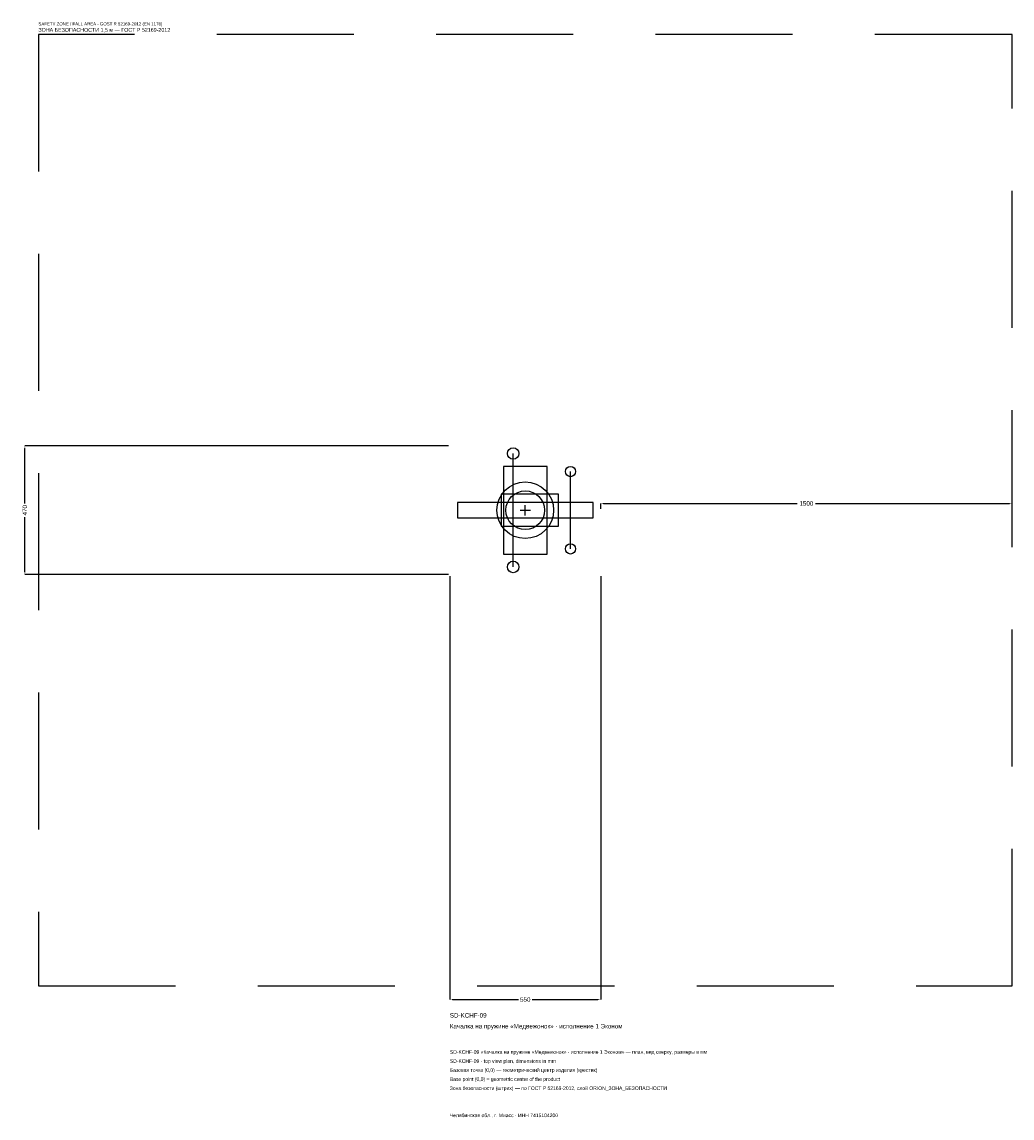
# Model space of a CAD drawing. Header units: metres. Extents: x -1835 to 1775, y -2217 to 1781.
import ezdxf

# ---------------------------------------------------------------- set-up
doc = ezdxf.new("R2010")
doc.units = ezdxf.units.M
doc.linetypes.add('DASHED', pattern=[800, 500, -300])
for name, color, linetype in [('ORION_ДАННЫЕ', 3, 'Continuous'), ('ORION_ЗОНА_БЕЗОПАСНОСТИ', 1, 'Continuous'), ('ORION_КОНТУР', 7, 'Continuous'), ('ORION_РАЗМЕРЫ', 8, 'Continuous')]:
    doc.layers.add(name, color=color, linetype=linetype)
doc.dimstyles.new('ORION', dxfattribs={"dimtxt": 16.5, "dimasz": 9.9, "dimexe": 1.25, "dimexo": 4.95, "dimtad": 1, "dimdec": 0, "dimcen": 2.5, "dimazin": 3, "dimtfac": 1, "dimtmove": 0, "dimatfit": 3, "dimarcsym": 0})

# ---------------------------------------------------------------- blocks, each defined once
blk = doc.blocks.new('_CLOSEDFILLED')
at = {"color": 0, "linetype": 'BYBLOCK'}
blk.add_solid([(-1, 0.16), (0, 0), (-1, -0.16)], dxfattribs=at)
blk = doc.blocks.new('*D1')
for p, q in [((-275, -239.95), (-275, -1784.5)), ((275, -239.95), (275, -1784.5)), ((-265.1, -1784.5), (-24.75, -1784.5)), ((24.75, -1784.5), (265.1, -1784.5))]:
    blk.add_line(p, q)
at = {"layer": 'Defpoints'}
for p in [(-275, -235), (275, -235), (-275, -1784.5)]:
    blk.add_point(p, dxfattribs=at)
at = {"layer": 'ORION_РАЗМЕРЫ', "xscale": 9.9, "yscale": 9.9, "rotation": 180}
blk.add_blockref('_CLOSEDFILLED', (-275, -1784.5), dxfattribs=at)
at = {"layer": 'ORION_РАЗМЕРЫ', "xscale": 9.9, "yscale": 9.9}
blk.add_blockref('_CLOSEDFILLED', (275, -1784.5), dxfattribs=at)
at = {"layer": 'ORION_РАЗМЕРЫ', "insert": (0, -1784.5), "char_height": 16.5, "attachment_point": 5}
blk.add_mtext('550', dxfattribs=at)
blk = doc.blocks.new('*D2')
for p, q in [((-279.95, 235), (-1824.5, 235)), ((-1824.5, 24.75), (-1824.5, 225.1)), ((-1824.5, -225.1), (-1824.5, -24.75)), ((-279.95, -235), (-1824.5, -235))]:
    blk.add_line(p, q)
at = {"layer": 'Defpoints'}
for p in [(-275, 235), (-1824.5, -235), (-275, -235)]:
    blk.add_point(p, dxfattribs=at)
at = {"layer": 'ORION_РАЗМЕРЫ', "xscale": 9.9, "yscale": 9.9}
for p, rotation in [((-1824.5, 235), 90), ((-1824.5, -235), 270)]:
    blk.add_blockref('_CLOSEDFILLED', p, dxfattribs=dict(at, rotation=rotation))
at = {"layer": 'ORION_РАЗМЕРЫ', "insert": (-1824.5, 0), "char_height": 16.5, "attachment_point": 5, "rotation": 90}
blk.add_mtext('470', dxfattribs=at)
blk = doc.blocks.new('*D3')
for p, q in [((275, 4.95), (275, 24.75)), ((284.9, 24.75), (992, 24.75)), ((1058, 24.75), (1765.1, 24.75)), ((1775, 4.95), (1775, 24.75))]:
    blk.add_line(p, q)
at = {"layer": 'Defpoints'}
for p in [(275, 24.75), (275, 0), (1775, 0)]:
    blk.add_point(p, dxfattribs=at)
at = {"layer": 'ORION_РАЗМЕРЫ', "xscale": 9.9, "yscale": 9.9, "rotation": 180}
blk.add_blockref('_CLOSEDFILLED', (275, 24.75), dxfattribs=at)
at = {"layer": 'ORION_РАЗМЕРЫ', "xscale": 9.9, "yscale": 9.9}
blk.add_blockref('_CLOSEDFILLED', (1775, 24.75), dxfattribs=at)
at = {"layer": 'ORION_РАЗМЕРЫ', "insert": (1025, 24.75), "char_height": 16.5, "attachment_point": 5}
blk.add_mtext('1500', dxfattribs=at)
blk = doc.blocks.new('ОРИОН SD-KCHF-09 Качалка на пружине Медвежонок · исполнение 1 Эконом')
at = {"layer": 'ORION_ЗОНА_БЕЗОПАСНОСТИ', "linetype": 'DASHED'}
blk.add_lwpolyline([(-1775, -1735), (1775, -1735), (1775, 1735), (-1775, 1735)], close=True, dxfattribs=at)
at = {"layer": 'ORION_КОНТУР'}
for p, q in [((-44, -206.8), (-44, 206.8)), ((165, -141), (165, 141))]:
    blk.add_line(p, q, dxfattribs=at)
for points in [[(-79.75, -159.8), (79.75, -159.8), (79.75, 159.8), (-79.75, 159.8)], [(-88, -58.75), (121, -58.75), (121, 58.75), (-88, 58.75)], [(-247.5, -28.2), (247.5, -28.2), (247.5, 28.2), (-247.5, 28.2)]]:
    blk.add_lwpolyline(points, close=True, dxfattribs=at)
for centre, radius in [((-44, 206.8), 21.15), ((165, 141), 18.8), ((0, 0), 103.4), ((0, 0), 70.5), ((165, -141), 18.8), ((-44, -206.8), 21.15)]:
    blk.add_circle(centre, radius, dxfattribs=at)
at = {"layer": 'ORION_РАЗМЕРЫ'}
for p, q in [((-18.8, 0), (18.8, 0)), ((0, -18.8), (0, 18.8))]:
    blk.add_line(p, q, dxfattribs=at)
at = {"layer": 'ORION_ДАННЫЕ'}
for tag, p in [('АРТИКУЛ', (-275, -1850.5)), ('НАИМЕНОВАНИЕ', (-275, -1890.1))]:
    blk.add_attdef(tag, p, '', height=16.5, dxfattribs=at)
at = {"layer": 'ORION_ДАННЫЕ', "flags": 1}
for tag, p in [('ПРОИЗВОДИТЕЛЬ', (-275, -1929.7)), ('ТЕЛЕФОН', (-275, -1969.3)), ('САЙТ', (-275, -2048.5)), ('АДРЕС', (-275, -2088.1)), ('РЕКВИЗИТЫ', (-275, -2127.7)), ('ГАБАРИТЫ', (-275, -2167.3)), ('ЗОНА_БЕЗОПАСНОСТИ', (-275, -2206.9))]:
    blk.add_attdef(tag, p, '', height=16.5, dxfattribs=at)
at = {"layer": 'ORION_ЗОНА_БЕЗОПАСНОСТИ', "color": 1}
for s, height, p in [('SAFETY ZONE / FALL AREA - GOST R 52169-2012 (EN 1176)', 11.55, (-1775, 1768)), ('ЗОНА БЕЗОПАСНОСТИ 1,5 м — ГОСТ Р 52169-2012', 14.025, (-1775, 1744.9))]:
    blk.add_text(s, height=height, dxfattribs=at).set_placement(p)
at = {"layer": 'ORION_РАЗМЕРЫ'}
dim = blk.add_linear_dim(base=(-1824.5, -235), p1=(-275, -235), p2=(-275, 235), angle=90, dimstyle='ORION', dxfattribs=at)
dim.commit()
dim.dimension.update_dxf_attribs({"geometry": '*D2', "text_midpoint": (-1824.5, 0)})
for base, p1, p2, picture, middle in [((275, 24.75), (275, 0), (1775, 0), '*D3', (1025, 24.75)), ((-275, -1784.5), (-275, -235), (275, -235), '*D1', (0, -1784.5))]:
    dim = blk.add_linear_dim(base=base, p1=p1, p2=p2, dimstyle='ORION', dxfattribs=at)
    dim.commit()
    dim.dimension.update_dxf_attribs({"geometry": picture, "text_midpoint": middle})

msp = doc.modelspace()

# ---------------------------------------------------------------- block references
msp.add_blockref('ОРИОН SD-KCHF-09 Качалка на пружине Медвежонок · исполнение 1 Эконом', (0, 0)).add_auto_attribs({'АРТИКУЛ': 'SD-KCHF-09', 'НАИМЕНОВАНИЕ': 'Качалка на пружине «Медвежонок» · исполнение 1 Эконом'})

# ---------------------------------------------------------------- texts
at = {"layer": 'ORION_ДАННЫЕ', "color": 3}
for s, p in [('SD-KCHF-09 «Качалка на пружине «Медвежонок» · исполнение 1 Эконом» — план, вид сверху, размеры в мм', (-275, -1982.5)), ('SD-KCHF-09 - top view plan, dimensions in mm', (-275, -2015.5)), ('Челябинская обл., г. Миасс · ИНН 7415104200', (-275, -2213.5))]:
    msp.add_text(s, height=13.2, dxfattribs=at).set_placement(p)
at = {"layer": 'ORION_ДАННЫЕ', "color": 7}
for s, p in [('Базовая точка (0,0) — геометрический центр изделия (крестик)', (-275, -2048.5)), ('Base point (0,0) = geometric center of the product', (-275, -2081.5))]:
    msp.add_text(s, height=13.2, dxfattribs=at).set_placement(p)
at = {"layer": 'ORION_ДАННЫЕ', "color": 1}
msp.add_text('Зона безопасности (штрих) — по ГОСТ Р 52169-2012, слой ORION_ЗОНА_БЕЗОПАСНОСТИ', height=13.2, dxfattribs=at).set_placement((-275, -2114.5))

doc.saveas('drawing.dxf')
